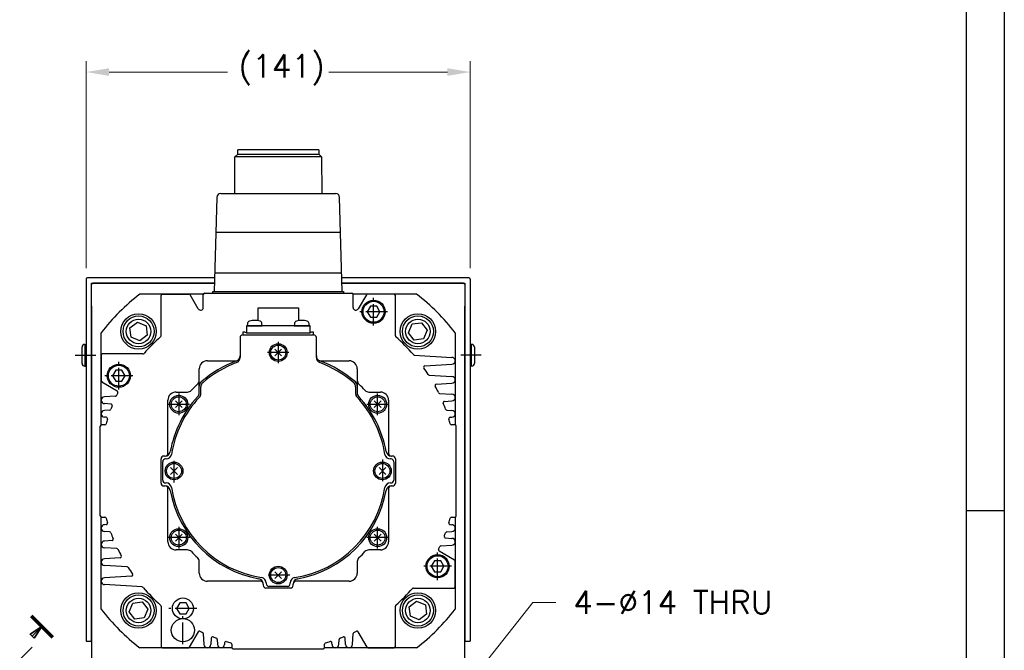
# Model space of a CAD drawing. Extents: x 15486 to 17171, y -1022 to 176.
# Tile 10 of 24: x 16806 to 17168, y -469 to -238. Entities that reach past the tile are written whole.
import ezdxf

# ---------------------------------------------------------------- set-up
doc = ezdxf.new("R2010")
doc.units = 0
doc.header["$LTSCALE"] = 25.4
for name, pattern in [('CENTER', [2, 1.25, -0.25, 0.25, -0.25]), ('DASH_CENTER', [14, 11, -1, 1, -1]), ('PHANTOM', [63.5, 31.75, -6.35, 6.35, -6.35, 6.35, -6.35])]:
    doc.linetypes.add(name, pattern=pattern)
doc.layers.get('0').update_dxf_attribs({"linetype": 'CONTINUOUS'})
doc.layers.get('Defpoints').update_dxf_attribs({"linetype": 'CONTINUOUS'})
doc.layers.add('ATA-CENTER', color=133, linetype='CENTER')
doc.layers.add('ATA-DIM', color=252, linetype='CONTINUOUS', lineweight=25)
doc.layers.add('ATA-SECTION', color=3, linetype='CONTINUOUS', lineweight=35)
doc.styles.get("Standard").update_dxf_attribs({"font": 'simplex.shx'})
doc.dimstyles.new('ata_A1', dxfattribs={"dimtxt": 4.2, "dimasz": 4.2, "dimexe": 2, "dimexo": 2, "dimgap": 2, "dimtad": 0, "dimtih": 1, "dimtoh": 1, "dimdec": 6, "dimdsep": 46, "dimtxsty": 'Standard', "dimcen": 0, "dimclrd": 252, "dimclre": 252, "dimclrt": 4, "dimadec": 6, "dimazin": 2, "dimtfac": 1, "dimtdec": 6, "dimtofl": 0, "dimtmove": 0, "dimatfit": 3, "dimfxl": 0, "dimtolj": 1, "dimtzin": 0, "dimlwd": 0, "dimlwe": 0, "dimarcsym": 0})

# ---------------------------------------------------------------- blocks, each defined once
blk = doc.blocks.new('*D13685')
at = {"layer": 'ATA-DIM', "color": 252, "lineweight": 0}
for p, q in [((16830.75, -328.92), (16830.75, -252.84)), ((16971.75, -328.92), (16971.75, -252.84)), ((16839.15, -256.84), (16882.68, -256.84)), ((16963.35, -256.84), (16919.82, -256.84))]:
    blk.add_line(p, q, dxfattribs=at)
at = {"layer": 'ATA-DIM', "color": 252}
for points in [[(16839.15, -255.44), (16839.15, -258.24), (16830.75, -256.84)], [(16963.35, -258.24), (16963.35, -255.44), (16971.75, -256.84)]]:
    blk.add_solid(points, dxfattribs=at)
at = {"layer": 'Defpoints', "color": 0}
for p in [(16971.75, -256.84), (16830.75, -332.92), (16971.75, -332.92)]:
    blk.add_point(p, dxfattribs=at)
at = {"layer": 'ATA-DIM', "color": 4, "insert": (16886.68, -250.45), "char_height": 8.4, "attachment_point": 1}
blk.add_mtext('\\A1;(141)', dxfattribs=at)
blk = doc.blocks.new('*D13684')
at = {"layer": 'ATA-DIM', "color": 252, "lineweight": 0}
for p, q in [((16994.71, -451.72), (16965.6, -488.54)), ((17003.13, -451.72), (16994.71, -451.72))]:
    blk.add_line(p, q, dxfattribs=at)
at = {"layer": 'ATA-DIM', "color": 252}
blk.add_solid([(16964.5, -487.67), (16966.7, -489.41), (16960.39, -495.13)], dxfattribs=at)
at = {"layer": 'Defpoints', "color": 0}
for p in [(16960.39, -495.13), (16951.71, -506.11)]:
    blk.add_point(p, dxfattribs=at)
at = {"layer": 'ATA-DIM', "color": 4, "insert": (17046.11, -451.72), "char_height": 8.4, "attachment_point": 5}
blk.add_mtext('4-%%c14 THRU', dxfattribs=at)
blk = doc.blocks.new('ata-Border-A1-002')
at = {"color": 253, "ltscale": 0.5}
blk.add_line((841, 594), (841, 0), dxfattribs=at)
blk.add_line((834, 585), (834, 9))
at = {"color": 253, "linetype": 'Continuous'}
blk.add_line((841, 297), (834, 297), dxfattribs=at)

msp = doc.modelspace()

# ---------------------------------------------------------------- linework, layer by layer
at = {"color": 7, "linetype": 'Continuous'}
for p, q in [((16901.2499821, -285.4214394), (16886.3749821, -285.4214394)), ((16886.3749821, -287.0114394), (16886.3749821, -285.4214394)), ((16916.1249821, -285.4214394), (16901.2499821, -285.4214394)), ((16916.1249821, -285.4214394), (16916.1249821, -287.0114394)), ((16885.2720301, -301.4714394), (16885.3749821, -288.0114394)), ((16885.3749821, -288.0114394), (16886.3749821, -287.0114394)), ((16901.2499821, -288.0114394), (16885.3749821, -288.0114394)), ((16886.3749821, -287.0114394), (16901.2499821, -287.0114394)), ((16901.2499821, -287.0114394), (16916.1249821, -287.0114394)), ((16917.1249821, -288.0114394), (16901.2499821, -288.0114394)), ((16916.1249821, -287.0114394), (16917.1249821, -288.0114394)), ((16917.1249821, -288.0114394), (16917.2279341, -301.4714394)), ((16878.7075248, -302.9277262), (16877.7587285, -337.4214394)), ((16880.2068877, -301.4714394), (16901.2499821, -301.4714394)), ((16901.2499821, -301.4714394), (16922.2930766, -301.4714394)), ((16924.7412358, -337.4214394), (16923.7924395, -302.9277262)), ((16878.335988, -315.6714394), (16901.2499821, -315.6714394)), ((16901.2499821, -315.6714394), (16924.1639763, -315.6714394)), ((16877.8986702, -330.6714394), (16901.2499821, -330.6714394)), ((16901.2499821, -330.6714394), (16924.6012941, -330.6714394)), ((16873.7917246, -338.4214394), (16850.4439785, -338.4214394)), ((16858.2499821, -353.7852631), (16858.2499821, -338.9214394)), ((16858.7499821, -338.4214394), (16868.461307, -338.4214394)), ((16871.8839567, -343.8496426), (16868.8943197, -338.6714394)), ((16873.7499821, -343.3496426), (16873.7499821, -338.6214394)), ((16874.2499821, -338.1214394), (16928.2499821, -338.1214394)), ((16877.2499821, -337.4214394), (16925.2499821, -337.4214394)), ((16877.2499821, -338.1214394), (16877.2499821, -337.4214394)), ((16925.2499821, -337.4214394), (16925.2499821, -338.1214394)), ((16952.0559857, -338.4214394), (16928.7082397, -338.4214394)), ((16928.7499821, -343.3496426), (16928.7499821, -338.6214394)), ((16933.6056446, -338.6714394), (16930.6160075, -343.8496426)), ((16944.2499821, -353.7852631), (16944.2499821, -338.9214394)), ((16935.0952816, -342.9214394), (16933.9405811, -344.9214394)), ((16937.4046827, -342.9214394), (16935.0952816, -342.9214394)), ((16938.5593832, -344.9214394), (16937.4046827, -342.9214394)), ((16893.8499821, -343.4214394), (16908.6499821, -343.4214394)), ((16893.8499821, -348.2303509), (16893.8499821, -343.4214394)), ((16908.6499821, -343.4214394), (16908.6499821, -348.2303509)), ((16933.9405811, -344.9214394), (16935.0952816, -346.9214394)), ((16935.0952816, -346.9214394), (16937.4046827, -346.9214394)), ((16937.4046827, -346.9214394), (16938.5593832, -344.9214394)), ((16912.9499821, -350.1214394), (16889.5499821, -350.1214394)), ((16889.5499821, -350.1214394), (16889.5499821, -352.6214394)), ((16889.9441068, -349.2741905), (16889.8699821, -350.1214394)), ((16889.8699821, -350.1214394), (16895.3699821, -350.1214394)), ((16895.3699821, -350.1214394), (16895.2958575, -349.2741905)), ((16907.2041068, -349.2741905), (16907.1299821, -350.1214394)), ((16907.1299821, -350.1214394), (16912.6299821, -350.1214394)), ((16912.6299821, -350.1214394), (16912.5558575, -349.2741905)), ((16912.9499821, -352.6214394), (16912.9499821, -350.1214394)), ((16836.2499821, -386.4631818), (16836.2499821, -352.6154358)), ((16888.2499821, -353.4214394), (16914.2499821, -353.4214394)), ((16889.5499821, -352.6214394), (16912.9499821, -352.6214394)), ((16966.2499821, -352.6154358), (16966.2499821, -386.4631818)), ((16887.2499821, -354.4214394), (16887.2499821, -361.73664)), ((16915.2499821, -361.73664), (16915.2499821, -354.4214394)), ((16836.2499821, -360.9214394), (16836.2499821, -370.3327642)), ((16851.6138058, -360.4214394), (16836.7499821, -360.4214394)), ((16900.0125453, -358.6840025), (16902.487419, -361.1588762)), ((16902.487419, -358.6840025), (16900.0125453, -361.1588762)), ((16951.2098125, -360.8279965), (16964.9999821, -361.6714394)), ((16875.2499821, -362.9214394), (16886.0641035, -362.9214394)), ((16916.4358607, -362.9214394), (16927.2499821, -362.9214394)), ((16955.0805514, -364.7781378), (16964.9999821, -364.1714394)), ((16841.5952816, -366.4214394), (16840.4405811, -368.4214394)), ((16840.4405811, -368.4214394), (16841.5952816, -370.4214394)), ((16843.9046827, -366.4214394), (16841.5952816, -366.4214394)), ((16845.0593832, -368.4214394), (16843.9046827, -366.4214394)), ((16843.9046827, -370.4214394), (16845.0593832, -368.4214394)), ((16872.2499821, -374.7150207), (16872.2499821, -365.9214394)), ((16930.2499821, -365.9214394), (16930.2499821, -374.7150207)), ((16956.6940581, -368.1634273), (16964.9999821, -368.6714394)), ((16842.183777, -374.0473174), (16836.4999821, -370.7657769)), ((16841.5952816, -370.4214394), (16843.9046827, -370.4214394)), ((16959.2712083, -371.5218262), (16964.9999821, -371.1714394)), ((16863.7499821, -374.4214394), (16867.9445772, -374.4214394)), ((16872.8499821, -374.95106), (16872.8499821, -372.5108829)), ((16929.6499821, -372.5108829), (16929.6499821, -374.95106)), ((16934.5553871, -374.4214394), (16938.7499821, -374.4214394)), ((16960.4948476, -374.8958935), (16964.9999821, -375.1714394)), ((16841.5116878, -375.9260729), (16837.4999821, -376.1714394)), ((16839.8409726, -378.8146205), (16837.4999821, -378.6714394)), ((16860.7499821, -396.9214394), (16860.7499821, -377.4214394)), ((16865.987419, -380.1588762), (16863.5125453, -377.6840025)), ((16865.987419, -377.6840025), (16863.5125453, -380.1588762)), ((16938.987419, -377.6840025), (16936.5125453, -380.1588762)), ((16938.987419, -380.1588762), (16936.5125453, -377.6840025)), ((16941.7499821, -377.4214394), (16941.7499821, -396.9214394)), ((16962.2621348, -377.8388933), (16964.9999821, -377.6714394)), ((16839.36709, -381.0572422), (16837.4999821, -381.1714394)), ((16963.1278283, -381.0569335), (16964.9999821, -381.1714394)), ((16837.612336, -386.4214394), (16836.4499821, -386.4214394)), ((16838.1385721, -383.7104972), (16837.4999821, -383.6714394)), ((16964.3613922, -383.7104972), (16964.9999821, -383.6714394)), ((16966.0499821, -386.4214394), (16964.8876282, -386.4214394)), ((16835.9499821, -419.9214394), (16835.9499821, -386.9214394)), ((16966.5499821, -419.9214394), (16966.5499821, -386.9214394)), ((16858.2499821, -407.9214394), (16858.2499821, -398.9214394)), ((16858.8499821, -406.8214394), (16858.8499821, -400.0214394)), ((16859.6710395, -397.9214394), (16859.3136741, -397.9214394)), ((16860.0946362, -399.0214394), (16859.8864762, -399.0214394)), ((16942.613488, -399.0214394), (16942.4053281, -399.0214394)), ((16943.1862901, -397.9214394), (16942.8289248, -397.9214394)), ((16943.6499821, -400.0214394), (16943.6499821, -406.8214394)), ((16944.2499821, -398.9214394), (16944.2499821, -407.9214394)), ((16861.7625453, -402.1840025), (16864.237419, -404.6588762)), ((16861.7625453, -404.6588762), (16864.237419, -402.1840025)), ((16940.737419, -404.6588762), (16938.2625453, -402.1840025)), ((16940.737419, -402.1840025), (16938.2625453, -404.6588762)), ((16859.8864762, -407.8214394), (16860.0946362, -407.8214394)), ((16942.4053281, -407.8214394), (16942.613488, -407.8214394)), ((16859.3136741, -408.9214394), (16859.6710395, -408.9214394)), ((16860.7499821, -429.4214394), (16860.7499821, -409.9214394)), ((16941.7499821, -409.9214394), (16941.7499821, -429.4214394)), ((16942.8289248, -408.9214394), (16943.1862901, -408.9214394)), ((16836.2499821, -454.227443), (16836.2499821, -420.379697)), ((16836.4499821, -420.4214394), (16837.612336, -420.4214394)), ((16964.8876282, -420.4214394), (16966.0499821, -420.4214394)), ((16966.2499821, -420.379697), (16966.2499821, -454.227443)), ((16838.1385721, -423.1323815), (16837.4999821, -423.1714394)), ((16839.3721359, -425.7859452), (16837.4999821, -425.6714394)), ((16963.1328743, -425.7856366), (16964.9999821, -425.6714394)), ((16964.3613922, -423.1323815), (16964.9999821, -423.1714394)), ((16840.2378294, -429.0039855), (16837.4999821, -429.1714394)), ((16863.5125453, -429.1588762), (16865.987419, -426.6840025)), ((16863.5125453, -426.6840025), (16865.987419, -429.1588762)), ((16936.5125453, -426.6840025), (16938.987419, -429.1588762)), ((16936.5125453, -429.1588762), (16938.987419, -426.6840025)), ((16962.6589917, -428.0282583), (16964.9999821, -428.1714394)), ((16842.0051167, -431.9469852), (16837.4999821, -431.6714394)), ((16867.9445772, -432.4214394), (16863.7499821, -432.4214394)), ((16938.7499821, -432.4214394), (16934.5553871, -432.4214394)), ((16960.3161873, -432.7955613), (16965.9999821, -436.0771018)), ((16960.9882764, -430.9168058), (16964.9999821, -430.6714394)), ((16843.228756, -435.3210526), (16837.4999821, -435.6714394)), ((16872.2499821, -440.9214394), (16872.2499821, -436.7268443)), ((16930.2499821, -436.7268443), (16930.2499821, -440.9214394)), ((16958.5952816, -436.4214394), (16957.4405811, -438.4214394)), ((16960.9046827, -436.4214394), (16958.5952816, -436.4214394)), ((16962.0593832, -438.4214394), (16960.9046827, -436.4214394)), ((16966.2499821, -445.9214394), (16966.2499821, -436.5101145)), ((16845.8059062, -438.6794515), (16837.4999821, -438.1714394)), ((16900.0125453, -442.9088762), (16902.487419, -440.4340025)), ((16902.487419, -442.9088762), (16900.0125453, -440.4340025)), ((16957.4405811, -438.4214394), (16958.5952816, -440.4214394)), ((16958.5952816, -440.4214394), (16960.9046827, -440.4214394)), ((16960.9046827, -440.4214394), (16962.0593832, -438.4214394)), ((16847.4194129, -442.064741), (16837.4999821, -442.6714394)), ((16894.7499821, -443.9214394), (16875.2499821, -443.9214394)), ((16927.2499821, -443.9214394), (16907.7499821, -443.9214394)), ((16851.2901518, -446.0148823), (16837.4999821, -445.1714394)), ((16895.7499821, -445.000382), (16895.7499821, -445.3577474)), ((16905.7499821, -446.4214394), (16896.7499821, -446.4214394)), ((16896.8499821, -444.5767853), (16896.8499821, -444.7849453)), ((16904.6499821, -445.8214394), (16897.8499821, -445.8214394)), ((16905.6499821, -444.7849453), (16905.6499821, -444.5767853)), ((16906.7499821, -445.3577474), (16906.7499821, -445.000382)), ((16950.8861585, -446.4214394), (16965.7499821, -446.4214394)), ((16858.2499821, -453.0576157), (16858.2499821, -467.9214394)), ((16865.0952816, -451.9214394), (16863.9405811, -453.9214394)), ((16863.9405811, -453.9214394), (16865.0952816, -455.9214394)), ((16867.4046827, -451.9214394), (16865.0952816, -451.9214394)), ((16868.5593832, -453.9214394), (16867.4046827, -451.9214394)), ((16867.4046827, -455.9214394), (16868.5593832, -453.9214394)), ((16944.2499821, -467.9214394), (16944.2499821, -453.0576157)), ((16865.0952816, -455.9214394), (16867.4046827, -455.9214394)), ((16871.8758602, -462.4876445), (16868.5943197, -468.1714394)), ((16933.9056446, -468.1714394), (16930.6241041, -462.4876445)), ((16873.7546157, -463.1597337), (16873.9999821, -467.1714394)), ((16876.6431632, -464.8304489), (16876.4999821, -467.1714394)), ((16878.8857849, -465.3043315), (16878.9999821, -467.1714394)), ((16923.4999821, -467.1714394), (16923.6141793, -465.3043315)), ((16925.9999821, -467.1714394), (16925.856801, -464.8304489)), ((16928.4999821, -467.1714394), (16928.7453486, -463.1597337)), ((16884.2917246, -468.4214394), (16850.4439785, -468.4214394)), ((16858.7499821, -468.4214394), (16868.161307, -468.4214394)), ((16881.53904, -466.5328494), (16881.4999821, -467.1714394)), ((16884.2499821, -467.0590855), (16884.2499821, -468.2214394)), ((16884.7499821, -468.7214394), (16917.7499821, -468.7214394)), ((16952.0559857, -468.4214394), (16918.2082397, -468.4214394)), ((16918.2499821, -468.2214394), (16918.2499821, -467.0590855)), ((16920.9999821, -467.1714394), (16920.9609243, -466.5328494)), ((16934.3386573, -468.4214394), (16943.7499821, -468.4214394))]:
    msp.add_line(p, q, dxfattribs=at)
for p, q in [((16877.8962603, -332.4214394), (16831.2499821, -332.4214394)), ((16971.2499821, -332.4214394), (16924.603704, -332.4214394)), ((16830.7499821, -332.9214394), (16830.7499821, -465.9214394)), ((16832.7499821, -334.9214394), (16833.2499821, -334.4214394)), ((16832.7499821, -334.4214394), (16877.8412476, -334.4214394)), ((16832.7499821, -465.9214394), (16832.7499821, -334.4214394)), ((16877.8412476, -334.4214394), (16833.2499821, -334.4214394)), ((16969.2499821, -334.4214394), (16924.6587167, -334.4214394)), ((16924.6587167, -334.4214394), (16969.7499821, -334.4214394)), ((16969.2499821, -334.4214394), (16969.7499821, -334.9214394)), ((16969.7499821, -334.4214394), (16969.7499821, -465.9214394)), ((16971.7499821, -332.9214394), (16971.7499821, -465.9214394)), ((16832.7499821, -342.9214394), (16832.7499821, -489.5978114)), ((16969.7499821, -489.5978114), (16969.7499821, -342.9214394)), ((16846.7856823, -350.8272785), (16849.5360892, -348.7212724)), ((16849.5360892, -348.7212724), (16852.7351475, -350.0501917)), ((16852.7351475, -350.0501917), (16853.1837987, -353.485117)), ((16949.0802984, -352.604849), (16950.4092177, -349.4057908)), ((16950.4092177, -349.4057908), (16953.844143, -348.9571395)), ((16953.844143, -348.9571395), (16955.9501491, -351.7075465)), ((16847.2343335, -354.2622038), (16846.7856823, -350.8272785)), ((16853.1837987, -353.485117), (16850.4333918, -355.5911231)), ((16951.1863045, -355.355256), (16949.0802984, -352.604849)), ((16955.9501491, -351.7075465), (16954.6212298, -354.9066047)), ((16830.2499821, -356.9214394), (16830.2499821, -364.9214394)), ((16830.2499821, -356.9214394), (16830.7499821, -356.9214394)), ((16850.4333918, -355.5911231), (16847.2343335, -354.2622038)), ((16954.6212298, -354.9066047), (16951.1863045, -355.355256)), ((16972.2499821, -356.9214394), (16971.7499821, -356.9214394)), ((16972.2499821, -364.9214394), (16972.2499821, -356.9214394)), ((16829.2499821, -363.9214394), (16829.2499821, -357.9214394)), ((16973.2499821, -357.9214394), (16973.2499821, -363.9214394)), ((16830.2499821, -364.9214394), (16830.7499821, -364.9214394)), ((16972.2499821, -364.9214394), (16971.7499821, -364.9214394)), ((16847.8787344, -451.936274), (16851.3136598, -451.4876228)), ((16851.3136598, -451.4876228), (16853.4196658, -454.2380298)), ((16949.3161655, -453.3577617), (16952.0665725, -451.2517557)), ((16952.0665725, -451.2517557), (16955.2656307, -452.580675)), ((16846.5498152, -455.1353323), (16847.8787344, -451.936274)), ((16848.6558212, -457.8857392), (16846.5498152, -455.1353323)), ((16853.4196658, -454.2380298), (16852.0907466, -457.437088)), ((16949.7648168, -456.7926871), (16949.3161655, -453.3577617)), ((16955.2656307, -452.580675), (16955.714282, -456.0156003)), ((16852.0907466, -457.437088), (16848.6558212, -457.8857392)), ((16952.963875, -458.1216064), (16949.7648168, -456.7926871)), ((16955.714282, -456.0156003), (16952.963875, -458.1216064)), ((16830.7499821, -465.9214394), (16832.7499821, -465.9214394)), ((16969.7499821, -465.9214394), (16971.7499821, -465.9214394))]:
    msp.add_line(p, q)
at = {"color": 171, "linetype": 'Continuous'}
for p, q in [((16888.2499821, -352.4214394), (16888.2499821, -353.4214394)), ((16889.0142998, -352.4214394), (16888.2499821, -352.4214394)), ((16914.2499821, -352.4214394), (16913.4856644, -352.4214394)), ((16914.2499821, -353.4214394), (16914.2499821, -352.4214394))]:
    msp.add_line(p, q, dxfattribs=at)
at = {"color": 4, "linetype": 'PHANTOM'}
msp.add_line((16836.745727, -370.6214394), (16836.2499821, -370.6214394), dxfattribs=at)
at = {"color": 7, "linetype": 'Continuous'}
for centre, radius in [((16936.2499821, -344.9214394), 4.25), ((16936.2499821, -344.9214394), 3.85), ((16849.9847405, -352.1561977), 4.5), ((16952.5152238, -352.1561977), 4.5), ((16952.5152238, -352.1561977), 4.5), ((16901.2499821, -359.9214394), 3.25), ((16901.2499821, -359.9214394), 2.75), ((16842.7499821, -368.4214394), 4.25), ((16842.7499821, -368.4214394), 3.85), ((16864.7499821, -378.9214394), 3.3), ((16937.7499821, -378.9214394), 3.3), ((16864.7499821, -378.9214394), 2.75), ((16937.7499821, -378.9214394), 2.75), ((16862.9999821, -403.4214394), 3.25), ((16862.9999821, -403.4214394), 2.75), ((16939.4999821, -403.4214394), 3.25), ((16939.4999821, -403.4214394), 2.75), ((16864.7499821, -427.9214394), 3.3), ((16864.7499821, -427.9214394), 2.75), ((16937.7499821, -427.9214394), 3.3), ((16937.7499821, -427.9214394), 2.75), ((16959.7499821, -438.4214394), 4.25), ((16959.7499821, -438.4214394), 3.85), ((16901.2499821, -441.6714394), 3.25), ((16901.2499821, -441.6714394), 2.75), ((16849.9847405, -454.686681), 4.5), ((16866.2499821, -453.9214394), 3.85), ((16952.5152238, -454.686681), 4.5), ((16866.2499821, -461.9214394), 4.25)]:
    msp.add_circle(centre, radius, dxfattribs=at)
for centre, radius in [((16849.9847405, -352.1561977), 6.5), ((16849.9847405, -352.1561977), 5.7), ((16952.5152238, -352.1561977), 6.5), ((16952.5152238, -352.1561977), 5.7), ((16849.9847405, -454.686681), 6.5), ((16849.9847405, -454.686681), 5.7), ((16952.5152238, -454.686681), 6.5), ((16952.5152238, -454.686681), 5.7)]:
    msp.add_circle(centre, radius)
for centre, radius, start, end in [((16880.2068877, -302.9714394), 1.5, 90, 178.33004215), ((16922.2930766, -302.9714394), 1.5, 1.66995785, 90), ((16901.2499821, -403.4214394), 82.5, 128.012279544, 141.987720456), ((16858.7499821, -338.9214394), 0.5, 90, 180), ((16868.461307, -338.9214394), 0.5, 30, 90), ((16874.2499821, -338.6214394), 0.5, 90, 180), ((16928.2499821, -338.6214394), 0.5, 0, 90), ((16934.0386573, -338.9214394), 0.5, 90, 150), ((16943.7499821, -338.9214394), 0.5, 0, 90), ((16901.2499821, -403.4214394), 82.5, 38.012279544, 51.987720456), ((16872.7499821, -343.3496426), 1, 210, 0), ((16929.7499821, -343.3496426), 1, 180, 330), ((16890.9403015, -349.3613462), 1, 106.257027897, 175), ((16892.6199821, -355.1214394), 7, 90, 106.257027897), ((16892.6199821, -355.1214394), 7, 73.742972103, 90), ((16894.2996628, -349.3613462), 1, 5, 73.742972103), ((16908.2003015, -349.3613462), 1, 106.257027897, 175), ((16909.8799821, -355.1214394), 7, 90, 106.257027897), ((16909.8799821, -355.1214394), 7, 73.742972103, 90), ((16911.5596628, -349.3613462), 1, 5, 73.742972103), ((16901.2499821, -403.4214394), 65.5, 131.230577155, 138.769422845), ((16857.7499821, -353.7852631), 0.5, 311.230577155, 0), ((16888.2499821, -354.4214394), 1, 90, 180), ((16914.2499821, -354.4214394), 1, 0, 90), ((16944.7499821, -353.7852631), 0.5, 180, 228.769422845), ((16901.2499821, -403.4214394), 65.5, 40.76188053, 48.769422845), ((16836.7499821, -360.9214394), 0.5, 90, 180), ((16851.6138058, -359.9214394), 0.5, 270, 318.769422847), ((16885.2499821, -361.0946372), 2, 290.707147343, 0), ((16917.2499821, -361.0946372), 2, 180, 249.292852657), ((16875.2499821, -365.9214394), 3, 90, 180), ((16901.2499821, -403.4214394), 43.2499523, 110.707147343, 130.885250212), ((16901.2499821, -403.4214394), 42.65, 110.998448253, 130.499882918), ((16885.2499821, -361.73664), 2, 290.998448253, 0), ((16917.2499821, -361.73664), 2, 180, 249.001551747), ((16901.2499821, -403.4214394), 42.65, 49.500117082, 69.001551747), ((16901.2499821, -403.4214394), 43.2499523, 49.114749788, 69.292852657), ((16927.2499821, -365.9214394), 3, 0, 90), ((16955.1110757, -365.2772052), 0.5, 93.5, 215.305989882), ((16964.9999821, -362.9214394), 1.25, 270, 90), ((16901.2499821, -403.4214394), 65.5, 32.804479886, 35.305989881), ((16956.7245823, -367.6643599), 0.5, 212.804479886, 266.5), ((16836.7499821, -370.3327642), 0.5, 180, 240), ((16901.2499821, -403.4214394), 43.5, 132.94677559, 137.05322441), ((16870.2499821, -370.1160344), 2, 312.94677559, 0), ((16874.2499821, -372.2355681), 2, 130.885250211, 180), ((16874.8499821, -372.5108829), 2, 130.499882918, 180), ((16927.6499821, -372.5108829), 2, 0, 49.500117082), ((16928.2499821, -372.2355681), 2, 0, 49.114749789), ((16932.2499821, -370.1160344), 2, 180, 227.05322441), ((16901.2499821, -403.4214394), 43.5, 42.94677559, 47.05322441), ((16959.3017325, -372.0208936), 0.5, 93.5, 208.409225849), ((16964.9999821, -369.9214394), 1.25, 270, 90), ((16901.2499821, -403.4214394), 65.5, 153.991680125, 154.90261522), ((16841.933777, -374.4803301), 0.5, 0, 60), ((16841.933777, -374.4803301), 0.5, 333.991680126, 0), ((16863.7499821, -377.4214394), 3, 90, 180), ((16867.9445772, -372.4214394), 2, 270, 317.05322441), ((16870.2499821, -374.7150207), 2, 317.199896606, 0), ((16870.8499821, -374.95106), 2, 316.877337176, 0), ((16931.6499821, -374.95106), 2, 180, 223.122662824), ((16932.2499821, -374.7150207), 2, 180, 222.800103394), ((16934.5553871, -372.4214394), 2, 222.94677559, 270), ((16938.7499821, -377.4214394), 3, 0, 90), ((16901.2499821, -403.4214394), 65.5, 26.089007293, 28.409225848), ((16960.5253719, -374.3968261), 0.5, 206.089007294, 266.5), ((16964.9999821, -376.4214394), 1.25, 270, 90), ((16837.4999821, -377.4214394), 1.25, 90, 270), ((16839.8104483, -379.3136879), 0.5, 338.575863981, 86.5), ((16901.2499821, -403.4214394), 40.2499523, 137.199896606, 169.774951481), ((16901.2499821, -403.4214394), 39.65, 136.877337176, 171.160826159), ((16901.2499821, -403.4214394), 39.65, 8.839173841, 43.122662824), ((16901.2499821, -403.4214394), 40.2499523, 10.225048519, 42.800103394), ((16962.2926591, -378.3379607), 0.5, 93.5, 202.338597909), ((16901.2499821, -403.4214394), 65.4953734, 20.269849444, 22.338597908), ((16837.4999821, -382.4214394), 1.25, 90, 270), ((16839.3365657, -380.5581748), 0.5, 273.5, 339.731919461), ((16901.2499821, -403.4214394), 65.5, 158.575863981, 159.731919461), ((16963.1583526, -380.5578662), 0.5, 200.269849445, 266.5), ((16964.9999821, -382.4214394), 1.25, 270, 90), ((16836.4499821, -386.9214394), 0.5, 90, 180), ((16837.612336, -385.9214394), 0.5, 270, 344.624043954), ((16901.2499821, -403.4214394), 65.5, 163.076835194, 164.624043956), ((16838.1080478, -384.2095646), 0.5, 343.076835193, 86.5), ((16964.3919164, -384.2095646), 0.5, 93.5, 196.923164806), ((16901.2499821, -403.4214394), 65.5, 15.375956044, 16.923164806), ((16964.8876282, -385.9214394), 0.5, 195.375956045, 270), ((16966.0499821, -386.9214394), 0.5, 0, 90), ((16859.6710395, -395.9214394), 2, 270, 349.774951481), ((16859.7499821, -396.9214394), 1, 270, 0), ((16860.0946362, -397.0214394), 2, 270, 351.160826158), ((16942.4053281, -397.0214394), 2, 188.839173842, 270), ((16942.8289248, -395.9214394), 2, 190.225048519, 270), ((16942.7499821, -396.9214394), 1, 180, 270), ((16859.2499821, -398.9214394), 1, 90, 180), ((16859.8499821, -400.0214394), 1, 90, 180), ((16942.6499821, -400.0214394), 1, 0, 90), ((16943.2499821, -398.9214394), 1, 0, 90), ((16859.2499821, -407.9214394), 1, 180, 270), ((16859.8499821, -406.8214394), 1, 180, 270), ((16860.0946362, -409.8214394), 2, 8.839173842, 90), ((16942.4053281, -409.8214394), 2, 90, 171.160826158), ((16942.6499821, -406.8214394), 1, 270, 0), ((16943.2499821, -407.9214394), 1, 270, 0), ((16859.6710395, -410.9214394), 2, 10.225048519, 90), ((16859.7499821, -409.9214394), 1, 0, 90), ((16901.2499821, -403.4214394), 40.2499523, 190.225048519, 259.774951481), ((16901.2499821, -403.4214394), 39.65, 188.839173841, 261.160826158), ((16901.2499821, -403.4214394), 39.65, 278.839173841, 351.160826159), ((16901.2499821, -403.4214394), 40.2499523, 280.225048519, 349.774951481), ((16942.8289248, -410.9214394), 2, 90, 169.774951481), ((16942.7499821, -409.9214394), 1, 90, 180), ((16836.4499821, -419.9214394), 0.5, 180, 270), ((16837.612336, -420.9214394), 0.5, 15.375956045, 90), ((16901.2499821, -403.4214394), 65.5, 195.375956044, 196.923164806), ((16838.1080478, -422.6333141), 0.5, 273.5, 16.923164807), ((16964.3919164, -422.6333141), 0.5, 163.076835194, 266.5), ((16901.2499821, -403.4214394), 65.5, 343.076835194, 344.624043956), ((16964.8876282, -420.9214394), 0.5, 90, 164.624043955), ((16966.0499821, -419.9214394), 0.5, 270, 0), ((16837.4999821, -424.4214394), 1.25, 90, 270), ((16839.3416117, -426.2850126), 0.5, 20.269849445, 86.5), ((16901.2499821, -403.4214394), 65.4953734, 200.269849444, 202.338597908), ((16901.2499821, -403.4214394), 65.5, 338.575863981, 339.731919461), ((16963.1633985, -426.284704), 0.5, 93.500000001, 159.73191946), ((16964.9999821, -424.4214394), 1.25, 270, 90), ((16837.4999821, -430.4214394), 1.25, 90, 270), ((16840.2073052, -428.5049181), 0.5, 273.5, 22.338597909), ((16863.7499821, -429.4214394), 3, 180, 270), ((16938.7499821, -429.4214394), 3, 270, 0), ((16962.689516, -427.5291909), 0.5, 158.575863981, 266.5), ((16964.9999821, -429.4214394), 1.25, 270, 90), ((16841.9745924, -432.4460526), 0.5, 26.089007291, 86.5), ((16901.2499821, -403.4214394), 65.5, 206.089007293, 208.409225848), ((16867.9445772, -434.4214394), 2, 42.94677559, 90), ((16901.2499821, -403.4214394), 43.5, 222.94677559, 227.05322441), ((16901.2499821, -403.4214394), 43.5, 312.94677559, 317.05322441), ((16934.5553871, -434.4214394), 2, 90, 137.05322441), ((16960.5661873, -432.3625486), 0.5, 153.991680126, 240), ((16901.2499821, -403.4214394), 65.5, 333.991680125, 334.90261522), ((16961.0188007, -431.4158732), 0.5, 93.5, 154.902615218), ((16837.4999821, -436.9214394), 1.25, 90, 270), ((16843.1982317, -434.8219852), 0.5, 273.5, 28.409225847), ((16870.2499821, -436.7268443), 2, 0, 47.05322441), ((16932.2499821, -436.7268443), 2, 132.94677559, 180), ((16965.7499821, -436.5101145), 0.5, 0, 60), ((16845.7753819, -439.1785189), 0.5, 32.804479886, 86.5), ((16901.2499821, -403.4214394), 65.5, 212.804479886, 215.305989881), ((16875.2499821, -440.9214394), 3, 180, 270), ((16927.2499821, -440.9214394), 3, 270, 0), ((16837.4999821, -443.9214394), 1.25, 90, 270), ((16847.3888886, -441.5656736), 0.5, 273.5, 35.305989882), ((16893.7499821, -445.000382), 2, 0, 79.774951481), ((16894.7499821, -444.9214394), 1, 0, 90), ((16894.8499821, -444.5767853), 2, 0, 81.160826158), ((16907.6499821, -444.5767853), 2, 98.839173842, 180), ((16908.7499821, -445.000382), 2, 100.225048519, 180), ((16907.7499821, -444.9214394), 1, 90, 180), ((16851.2596275, -446.5139497), 0.5, 40.761880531, 86.5), ((16901.2499821, -403.4214394), 65.5, 220.76188053, 228.769422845), ((16896.7499821, -445.4214394), 1, 180, 270), ((16897.8499821, -444.8214394), 1, 180, 270), ((16904.6499821, -444.8214394), 1, 270, 0), ((16905.7499821, -445.4214394), 1, 270, 0), ((16901.2499821, -403.4214394), 65.5, 311.230577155, 318.769422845), ((16950.8861585, -446.9214394), 0.5, 90, 138.769422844), ((16965.7499821, -445.9214394), 0.5, 270, 0), ((16901.2499821, -403.4214394), 82.5, 218.012279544, 231.987720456), ((16857.7499821, -453.0576157), 0.5, 0, 48.769422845), ((16944.7499821, -453.0576157), 0.5, 131.230577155, 180), ((16901.2499821, -403.4214394), 82.5, 308.012279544, 321.987720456), ((16872.3088729, -462.7376445), 0.5, 63.991680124, 150), ((16901.2499821, -403.4214394), 65.5, 243.991680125, 244.90261522), ((16901.2499821, -403.4214394), 65.5, 295.09738478, 296.008319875), ((16930.1910914, -462.7376445), 0.5, 30, 116.008319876), ((16873.2555483, -463.190258), 0.5, 3.5, 64.90261522), ((16877.1422306, -464.8609732), 0.5, 68.575863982, 176.5), ((16901.2499821, -403.4214394), 65.5, 248.575863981, 249.731919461), ((16878.3867175, -465.3348558), 0.5, 3.5, 69.73191946), ((16882.0381074, -466.5633737), 0.5, 73.076835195, 176.5), ((16901.2499821, -403.4214394), 65.5, 253.076835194, 254.624043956), ((16901.2499821, -403.4214394), 65.5, 285.375956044, 286.923164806), ((16920.4618569, -466.5633737), 0.5, 3.5, 106.923164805), ((16924.1132467, -465.3348558), 0.5, 110.26808054, 176.5), ((16901.2499821, -403.4214394), 65.5, 290.268080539, 291.424136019), ((16925.3577336, -464.8609732), 0.5, 3.5, 111.42413602), ((16929.244416, -463.190258), 0.5, 115.097384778, 176.5), ((16858.7499821, -467.9214394), 0.5, 180, 270), ((16868.161307, -467.9214394), 0.5, 270, 330), ((16875.2499821, -467.1714394), 1.25, 180, 0), ((16880.2499821, -467.1714394), 1.25, 180, 0), ((16883.7499821, -467.0590855), 0.5, 0, 74.624043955), ((16884.7499821, -468.2214394), 0.5, 180, 270), ((16917.7499821, -468.2214394), 0.5, 270, 0), ((16918.7499821, -467.0590855), 0.5, 105.375956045, 180), ((16922.2499821, -467.1714394), 1.25, 180, 0), ((16927.2499821, -467.1714394), 1.25, 180, 0), ((16934.3386573, -467.9214394), 0.5, 210, 270), ((16943.7499821, -467.9214394), 0.5, 270, 0)]:
    msp.add_arc(centre, radius, start, end, dxfattribs=at)
for centre, radius, start, end in [((16831.2499821, -332.9214394), 0.5, 90, 180), ((16971.2499821, -332.9214394), 0.5, 0, 90), ((16830.2499821, -357.9214394), 1, 90, 180), ((16972.2499821, -357.9214394), 1, 0, 90), ((16830.2499821, -363.9214394), 1, 180, 270), ((16972.2499821, -363.9214394), 1, 270, 0)]:
    msp.add_arc(centre, radius, start, end)
at = {"color": 171, "linetype": 'Continuous'}
for centre, start, end in [((16888.9469682, -353.41917), 52.913938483, 86.139259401), ((16913.5529961, -353.41917), 93.860740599, 127.086061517)]:
    msp.add_arc(centre, 1, start, end, dxfattribs=at)
at = {"color": 1, "linetype": 'DASH_CENTER'}
for centre, start, end in [((16951.2403368, -360.3289291), 220.761880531, 266.5), ((16841.4811636, -375.4270056), 273.5, 334.902615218)]:
    msp.add_arc(centre, 0.5, start, end, dxfattribs=at)
at = {"layer": 'ATA-CENTER', "ltscale": 0.25}
for p, q in [((16936.2499821, -350.0214394), (16936.2499821, -339.8214394)), ((16941.3499821, -344.9214394), (16931.1499821, -344.9214394)), ((16901.2499821, -356.0214394), (16901.2499821, -363.8214394)), ((16826.7499821, -360.9214394), (16834.2499821, -360.9214394)), ((16905.1499821, -359.9214394), (16897.3499821, -359.9214394)), ((16975.7499821, -360.9214394), (16968.2499821, -360.9214394)), ((16842.7499821, -373.5214394), (16842.7499821, -363.3214394)), ((16847.8499821, -368.4214394), (16837.6499821, -368.4214394)), ((16864.7499821, -374.9214394), (16864.7499821, -382.9214394)), ((16937.7499821, -382.9214394), (16937.7499821, -374.9214394)), ((16860.7499821, -378.9214394), (16868.7499821, -378.9214394)), ((16933.7499821, -378.9214394), (16941.7499821, -378.9214394)), ((16862.9999821, -407.6714394), (16862.9999821, -399.1714394)), ((16939.4999821, -399.1714394), (16939.4999821, -407.6714394)), ((16864.7499821, -423.9214394), (16864.7499821, -431.9214394)), ((16937.7499821, -431.9214394), (16937.7499821, -423.9214394)), ((16868.7499821, -427.9214394), (16860.7499821, -427.9214394)), ((16941.7499821, -427.9214394), (16933.7499821, -427.9214394)), ((16959.7499821, -443.5214394), (16959.7499821, -433.3214394)), ((16964.8499821, -438.4214394), (16954.6499821, -438.4214394)), ((16905.4999821, -441.6714394), (16896.9999821, -441.6714394)), ((16871.3499821, -453.9214394), (16861.1499821, -453.9214394)), ((16866.2499821, -467.0214394), (16866.2499821, -456.8214394))]:
    msp.add_line(p, q, dxfattribs=at)
at = {"layer": 'ATA-SECTION', "linetype": 'Continuous', "lineweight": 70}
msp.add_line((16810.5208844, -456.6923416), (16818.3547194, -464.5261767), dxfattribs=at)
at = {"layer": 'ATA-SECTION', "linetype": 'Continuous'}
for p, q in [((16814.4378019, -460.6092591), (16810.1951612, -463.4376863)), ((16810.902268, -464.1447931), (16814.4378019, -460.6092591)), ((16811.6093748, -464.8518998), (16814.4378019, -460.6092591)), ((16810.1951612, -463.4376863), (16811.6093748, -464.8518998)), ((16806.354347, -472.692714), (16810.902268, -468.1447931))]:
    msp.add_line(p, q, dxfattribs=at)
at = {"layer": 'ATA-SECTION', "linetype": 'Continuous', "flags": 128}
msp.add_lwpolyline([(16811.6093671, -464.851899), (16814.4377935, -460.6092594), (16810.1951635, -463.4376858), (16811.6093671, -464.851899)], dxfattribs=at)
at = {"layer": 'ATA-SECTION'}
msp.add_solid([(16811.6093671, -464.851899), (16814.4377935, -460.6092594), (16810.1951635, -463.4376858), (16811.6093671, -464.851899)], dxfattribs=at)

# ---------------------------------------------------------------- block references
at = {"xscale": 2, "yscale": 2, "zscale": 2}
msp.add_blockref('ata-Border-A1-002', (15485.7691648, -1012.02705), dxfattribs=at)

# ---------------------------------------------------------------- dimensions: what is measured, and where the dimension line sits
at = {"layer": 'ATA-DIM'}
dim = msp.add_linear_dim(base=(16971.7499821, -256.8364342), p1=(16830.7499821, -332.9214394), p2=(16971.7499821, -332.9214394), angle=180, text='(<>)', dimstyle='ata_A1', override={"dimscale": 2, "dimtol": 0, "dimlim": 0, "dimtp": 0, "dimtm": 0, "dimtfac": 0.571429, "dimtdec": 2, "dimtolj": 1, "dimtzin": 0}, dxfattribs=at)
dim.commit()
dim.dimension.update_dxf_attribs({"geometry": '*D13685', "text_midpoint": (16901.2499821, -256.8364342), "dimtype": 160})
dim = msp.add_diameter_dim_2p(p1=(16951.709478, -506.1118651), p2=(16960.3920373, -495.1294626), text='4-<> THRU', dimstyle='ata_A1', override={"dimscale": 2, "dimtp": 0.1, "dimtm": 0.1, "dimtfac": 0.71, "dimtdec": 3, "dimtolj": 0, "dimtzin": 8}, dxfattribs=at)
dim.commit()
dim.dimension.update_dxf_attribs({"geometry": '*D13684', "text_midpoint": (17046.1094841, -451.7219836), "dimtype": 163})

doc.saveas('drawing.dxf')
